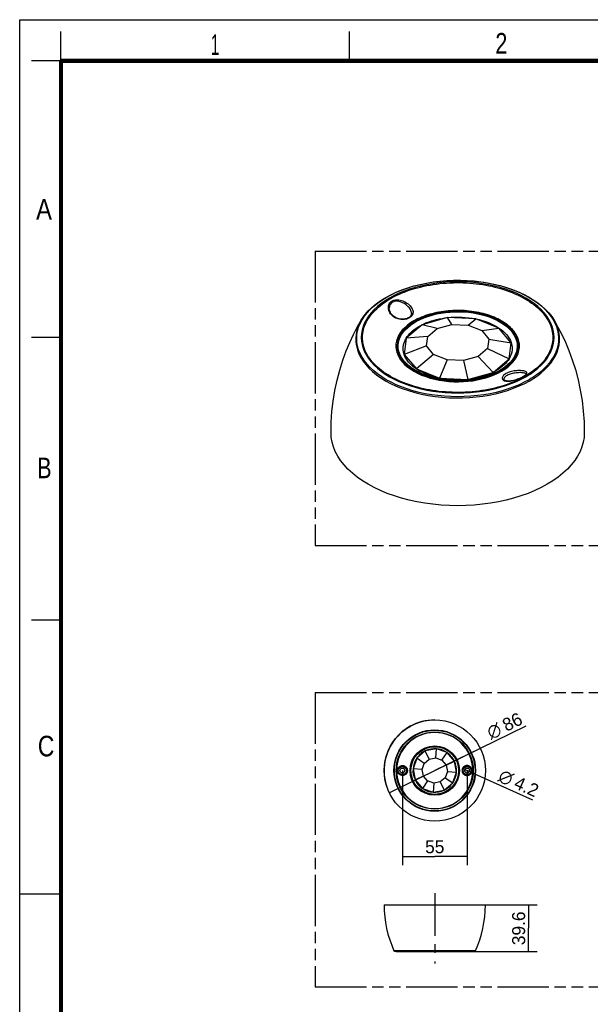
# Model space of a CAD drawing. Header units: millimetres. Extents: x 0 to 210, y 0 to 297.
# Tile 2 of 6: x 0 to 97, y 130 to 297. Entities that reach past the tile are written whole.
import ezdxf
from ezdxf.enums import TextEntityAlignment as Align

# ---------------------------------------------------------------- set-up
doc = ezdxf.new("R2010")
doc.units = ezdxf.units.MM
doc.header["$LTSCALE"] = 19.36
doc.linetypes.add('CENTER', pattern=[0.6, 0.375, -0.075, 0.075, -0.075])
doc.linetypes.add('PHANTOM', pattern=[0.8, 0.45, -0.05, 0.1, -0.05, 0.1, -0.05])
doc.layers.get('0').update_dxf_attribs({"linetype": 'CONTINUOUS'})
for name, color, linetype in [('DEFAULT_3', 7, 'PHANTOM'), ('Z_DIM_2D', 7, 'CONTINUOUS'), ('Z_START_DATUMS', 7, 'CONTINUOUS')]:
    doc.layers.add(name, color=color, linetype=linetype)
doc.styles.add('TEXTSTYLE_2', font='txt', dxfattribs={"width": 0.75})
doc.styles.add('TEXTSTYLE_3', font='tridonic-metric-print-light.otf')
doc.styles.add('TEXTSTYLE_4', font='gdt', dxfattribs={"width": 0.7})
doc.dimstyles.new('DIMSTYLE_1', dxfattribs={"dimtxt": 2.2, "dimasz": 3.5, "dimexe": 1.5, "dimexo": 0, "dimtad": 1, "dimlfac": 5, "dimdsep": 46, "dimtxsty": 'TEXTSTYLE_3', "dimcen": 0.09, "dimclrt": 5, "dimazin": 2, "dimtp": 0.3, "dimtm": 0.3, "dimtfac": 1, "dimtmove": 0, "dimatfit": 2, "dimfxl": 0, "dimtolj": 1, "dimarcsym": 0})
doc.dimstyles.new('DIMSTYLE_2', dxfattribs={"dimtxt": 2.2, "dimasz": 3.5, "dimexe": 1.5, "dimexo": 0, "dimgap": 0.55, "dimtad": 1, "dimlfac": 5, "dimdsep": 46, "dimtxsty": 'TEXTSTYLE_3', "dimcen": 0.09, "dimclrt": 5, "dimazin": 2, "dimtp": 0.3, "dimtm": 0.3, "dimtfac": 1, "dimtofl": 0, "dimtmove": 0, "dimatfit": 3, "dimfxl": 0, "dimtolj": 1, "dimarcsym": 0})
doc.dimstyles.new('DIMSTYLE_3', dxfattribs={"dimtxt": 2.2, "dimasz": 3.5, "dimexe": 1.5, "dimexo": 0, "dimtad": 1, "dimlfac": 5, "dimdsep": 46, "dimtxsty": 'TEXTSTYLE_3', "dimcen": 0.09, "dimclrt": 5, "dimazin": 2, "dimtp": 0.1, "dimtm": 0.1, "dimtfac": 1, "dimtmove": 0, "dimatfit": 2, "dimfxl": 0, "dimtolj": 1, "dimarcsym": 0})
doc.dimstyles.new('DIMSTYLE_4', dxfattribs={"dimtxt": 2.2, "dimasz": 3.5, "dimexe": 1.5, "dimexo": 0, "dimgap": 0.55, "dimtad": 1, "dimdec": 1, "dimlfac": 5, "dimdsep": 46, "dimtxsty": 'TEXTSTYLE_3', "dimcen": 0.09, "dimclrt": 5, "dimadec": 1, "dimazin": 2, "dimtp": 0.3, "dimtm": 0.3, "dimtfac": 1, "dimtdec": 1, "dimtofl": 0, "dimtmove": 0, "dimatfit": 3, "dimfxl": 0, "dimtolj": 1, "dimarcsym": 0})

# ---------------------------------------------------------------- blocks, each defined once
blk = doc.blocks.new('*D1')
at = {"layer": 'Z_DIM_2D', "color": 2, "linetype": 'Continuous', "transparency": 16777216}
for p, q in [((70.45, 169.43), (85.96, 177.01)), ((78.18, 173.2), (70.45, 169.43)), ((62.73, 165.65), (70.45, 169.43))]:
    blk.add_line(p, q, dxfattribs=at)
at = {"layer": 'Z_DIM_2D', "color": 5, "linetype": 'Continuous', "transparency": 16777216}
for s, style, p in [('86', 'TEXTSTYLE_3', (82.63, 175.99)), ('n', 'TEXTSTYLE_4', (79.99, 174.7))]:
    blk.add_text(s, height=2.2, rotation=26.0454, dxfattribs=dict(at, style=style)).set_placement(p)
blk = doc.blocks.new('_NONE')
blk = doc.blocks.new('*D2')
at = {"layer": 'Z_DIM_2D', "color": 2, "linetype": 'Continuous', "transparency": 16777216}
for p, q in [((64.95, 169.43), (64.95, 153.33)), ((75.95, 169.43), (75.95, 153.33)), ((64.95, 154.83), (70.45, 154.83)), ((75.95, 154.83), (70.45, 154.83))]:
    blk.add_line(p, q, dxfattribs=at)
at = {"layer": 'Z_DIM_2D', "color": 5, "linetype": 'Continuous', "transparency": 16777216, "style": 'TEXTSTYLE_3'}
blk.add_text('55', height=2.2, dxfattribs=at).set_placement((70.45, 155.38), align=Align.CENTER)
blk = doc.blocks.new('*D3')
at = {"layer": 'Z_DIM_2D', "color": 2, "linetype": 'Continuous', "transparency": 16777216}
for p, q in [((75.57, 169.6), (75.95, 169.43)), ((76.34, 169.26), (75.95, 169.43)), ((75.95, 169.43), (87.04, 164.44))]:
    blk.add_line(p, q, dxfattribs=at)
at = {"layer": 'Z_DIM_2D', "color": 5, "linetype": 'Continuous', "transparency": 16777216}
for s, style, p in [('n', 'TEXTSTYLE_4', (81.05, 167.74)), ('4.2', 'TEXTSTYLE_3', (83.72, 166.53))]:
    blk.add_text(s, height=2.2, rotation=-24.2424, dxfattribs=dict(at, style=style)).set_placement(p)
blk = doc.blocks.new('*D4')
at = {"layer": 'Z_DIM_2D', "color": 2, "linetype": 'Continuous', "transparency": 16777216}
for p, q in [((79.05, 146.59), (87.84, 146.59)), ((86.34, 146.59), (86.34, 142.62)), ((86.34, 138.66), (86.34, 142.62)), ((76.94, 138.66), (87.84, 138.66))]:
    blk.add_line(p, q, dxfattribs=at)
at = {"layer": 'Z_DIM_2D', "color": 5, "linetype": 'Continuous', "transparency": 16777216, "style": 'TEXTSTYLE_3'}
blk.add_text('39.6', height=2.2, rotation=90, dxfattribs=at).set_placement((85.79, 142.62), align=Align.CENTER)

msp = doc.modelspace()

# ---------------------------------------------------------------- linework, layer by layer
at = {"color": 2, "linetype": 'Continuous'}
for p, q in [((0, 0), (0, 297)), ((0, 297), (210, 297)), ((7, 290), (7, 295)), ((56, 290), (56, 295)), ((7, 290), (2, 290)), ((7, 243), (2, 243)), ((7, 195), (2, 195)), ((0, 148.5), (7, 148.5))]:
    msp.add_line(p, q, dxfattribs=at)
at = {"color": 9, "linetype": 'Continuous'}
for p, q in [((61.4528, 249.3539), (62.2196, 249.8266)), ((66.1416, 246.344), (65.9807, 246.2621)), ((66.3664, 237.6043), (66.9205, 237.2585)), ((81.1627, 236.9387), (81.7616, 237.2586)), ((85.3136, 236.2665), (85.4839, 236.3601)), ((82.8248, 234.0151), (83.835, 234.3701)), ((84.7766, 234.9767), (83.8648, 234.5994)), ((75.4623, 232.9527), (74.3411, 232.9315)), ((77.3709, 138.8114), (63.5334, 138.8114)), ((63.5953, 138.7571), (77.309, 138.7571)), ((76.9978, 138.6619), (63.9065, 138.6619))]:
    msp.add_line(p, q, dxfattribs=at)
at = {"color": 7, "linetype": 'Continuous'}
for p, q in [((62.734, 247.9708), (62.734, 247.968)), ((66.0863, 246.4269), (65.9965, 246.3704)), ((66.4934, 247.1079), (66.4934, 247.1127)), ((72.6248, 246.3809), (68.31, 245.1824)), ((73.3438, 245.2032), (72.6248, 246.3809)), ((77.3994, 246.1733), (72.6248, 246.3809)), ((76.1182, 245.0825), (77.3994, 246.1733)), ((81.3546, 244.6152), (77.3994, 246.1733)), ((68.31, 245.1824), (65.6113, 242.8989)), ((70.8365, 244.5067), (68.31, 245.1824)), ((69.2683, 243.1799), (70.8365, 244.5067)), ((70.8365, 244.5067), (73.3438, 245.2032)), ((73.3438, 245.2032), (76.1182, 245.0825)), ((76.1182, 245.0825), (78.4165, 244.1771)), ((78.4165, 244.1771), (81.3546, 244.6152)), ((83.4304, 242.1241), (81.3546, 244.6152)), ((82.2985, 245.2715), (81.764, 245.6222)), ((82.7836, 244.8971), (82.2985, 245.2715)), ((64.3945, 242.602), (64.5707, 243.0529)), ((65.6113, 242.8989), (65.2517, 240.1423)), ((69.2683, 243.1799), (65.6113, 242.8989)), ((69.0594, 241.5781), (69.2683, 243.1799)), ((78.4165, 244.1771), (79.6227, 242.7296)), ((79.6227, 242.7296), (79.4138, 241.1278)), ((79.6227, 242.7296), (83.4304, 242.1241)), ((64.0912, 241.5412), (64.105, 241.2331)), ((69.0594, 241.5781), (65.2517, 240.1423)), ((70.2656, 240.1305), (69.0594, 241.5781)), ((79.4138, 241.1278), (77.8456, 239.8009)), ((79.4138, 241.1278), (83.0708, 239.3675)), ((83.0708, 239.3675), (83.4304, 242.1241)), ((84.5346, 240.9211), (84.5872, 241.3849)), ((84.6304, 241.0139), (84.5352, 240.5492)), ((84.5872, 241.3849), (84.5909, 241.5417)), ((84.6304, 241.9489), (84.6623, 241.4814)), ((84.6623, 241.4814), (84.6304, 241.0139)), ((65.2517, 240.1423), (67.3275, 237.6513)), ((70.2656, 240.1305), (67.3275, 237.6513)), ((72.5639, 239.2252), (70.2656, 240.1305)), ((72.5639, 239.2252), (71.2827, 236.0931)), ((75.3383, 239.1045), (72.5639, 239.2252)), ((77.8456, 239.8009), (75.3383, 239.1045)), ((77.8456, 239.8009), (80.3721, 237.084)), ((80.3721, 237.084), (83.0708, 239.3675)), ((84.0007, 239.5625), (84.2418, 240.0099)), ((84.2876, 240.4809), (84.1114, 240.03)), ((84.2418, 239.8071), (84.1982, 239.7241)), ((84.4165, 240.2513), (84.2418, 239.8071)), ((84.5352, 240.5492), (84.3771, 240.0903)), ((67.3275, 237.6513), (71.2827, 236.0931)), ((75.3383, 239.1045), (76.0573, 235.8855)), ((67.4121, 237.0651), (66.8809, 237.3634)), ((71.2827, 236.0931), (76.0573, 235.8855)), ((76.0573, 235.8855), (80.3721, 237.084)), ((81.8012, 237.3634), (81.6393, 237.2678)), ((82.1887, 235.8859), (82.1887, 235.8846)), ((85.4503, 236.3493), (85.3738, 236.3062)), ((85.5361, 236.4004), (85.4504, 236.3493)), ((68.848, 172.7624), (67.3959, 171.5136)), ((70.7301, 173.1177), (68.848, 172.7624)), ((69.52, 171.3656), (68.848, 172.7624)), ((70.6136, 171.5721), (70.7301, 173.1177)), ((72.5376, 172.4844), (70.7301, 173.1177)), ((71.664, 171.2041), (72.5376, 172.4844)), ((73.7863, 171.0323), (72.5376, 172.4844)), ((67.3959, 171.5136), (66.7626, 169.7061)), ((68.6762, 170.64), (67.3959, 171.5136)), ((68.3082, 169.5896), (68.6762, 170.64)), ((68.6762, 170.64), (69.52, 171.3656)), ((69.52, 171.3656), (70.6136, 171.5721)), ((70.6136, 171.5721), (71.664, 171.2041)), ((71.664, 171.2041), (72.3896, 170.3603)), ((72.3896, 170.3603), (73.7863, 171.0323)), ((74.1417, 169.1502), (73.7863, 171.0323)), ((66.7626, 169.7061), (67.1179, 167.8241)), ((68.3082, 169.5896), (66.7626, 169.7061)), ((68.5147, 168.4961), (68.3082, 169.5896)), ((72.5961, 169.2667), (72.2281, 168.2163)), ((72.3896, 170.3603), (72.5961, 169.2667)), ((72.5961, 169.2667), (74.1417, 169.1502)), ((73.5084, 167.3427), (74.1417, 169.1502)), ((68.5147, 168.4961), (67.1179, 167.8241)), ((67.1179, 167.8241), (68.3667, 166.3719)), ((69.2403, 167.6522), (68.3667, 166.3719)), ((69.2403, 167.6522), (68.5147, 168.4961)), ((70.2907, 167.2842), (69.2403, 167.6522)), ((71.3843, 167.4907), (70.2907, 167.2842)), ((72.2281, 168.2163), (71.3843, 167.4907)), ((71.3843, 167.4907), (72.0562, 166.094)), ((72.0562, 166.094), (73.5084, 167.3427)), ((72.2281, 168.2163), (73.5084, 167.3427)), ((68.3667, 166.3719), (70.1742, 165.7386)), ((70.2907, 167.2842), (70.1742, 165.7386)), ((70.1742, 165.7386), (72.0562, 166.094)), ((61.8521, 146.5879), (79.0521, 146.5879)), ((63.9065, 138.6619), (63.5953, 138.7571)), ((63.9357, 138.6575), (76.9685, 138.6575)), ((76.9978, 138.6619), (77.309, 138.7571))]:
    msp.add_line(p, q, dxfattribs=at)
at = {"color": 7, "linetype": 'Continuous', "const_width": 0.7}
for points in [[(7, 7), (7, 290)], [(7, 290), (203, 290)]]:
    msp.add_lwpolyline(points, dxfattribs=at)
at = {"color": 7, "linetype": 'Continuous'}
for points in [[(62.1463, 249.818), (63.0036, 250.2805), (63.9121, 250.708), (64.8676, 251.0985), (65.8659, 251.4505), (66.9021, 251.7623), (67.9718, 252.0327), (69.0698, 252.2606), (70.1914, 252.4449), (71.3316, 252.5849), (72.4852, 252.68), (73.6471, 252.7299), (74.812, 252.7342), (75.9747, 252.6931), (77.1301, 252.6066), (78.273, 252.4752), (79.3983, 252.2994), (80.5009, 252.08), (81.5758, 251.8178), (82.6183, 251.5141), (83.6237, 251.17), (84.5875, 250.787), (85.5051, 250.3668), (86.3724, 249.9111)], [(57.9581, 245.9204), (58.3068, 246.4637), (58.7086, 246.9944), (59.1623, 247.511), (59.6663, 248.0115), (60.2187, 248.4941), (60.8176, 248.957), (61.4608, 249.3988), (62.1463, 249.818)], [(62.6814, 249.4512), (62.716, 249.4804), (62.7517, 249.5086), (62.7884, 249.5358), (62.8263, 249.5619), (62.8652, 249.5869), (62.9051, 249.6108)], [(62.9051, 249.6108), (62.946, 249.6336), (62.9877, 249.6551), (63.0303, 249.6754), (63.0736, 249.6945), (63.1177, 249.7123), (63.1625, 249.729)], [(86.3724, 249.9111), (87.1852, 249.4221), (87.9399, 248.9017), (88.6327, 248.3525), (89.2604, 247.7769), (89.8199, 247.1777), (90.3084, 246.558), (90.724, 245.9204)], [(65.9963, 246.3703), (65.9107, 246.3244), (65.7548, 246.2563), (65.5857, 246.2004), (65.4052, 246.1578), (65.2151, 246.1296), (65.0175, 246.1171), (64.8146, 246.1207), (64.6087, 246.1411), (64.4021, 246.1791), (64.1972, 246.2352), (63.9964, 246.3094), (63.8022, 246.4014), (63.6173, 246.5109), (63.4443, 246.6375), (63.2854, 246.7801), (63.1426, 246.9366), (63.018, 247.1048), (62.9138, 247.2818), (62.832, 247.4647), (62.7742, 247.6497), (62.7412, 247.8332), (62.7329, 247.9709)], [(52.8411, 226.8436), (52.8827, 228.6341), (53.0077, 230.4238), (53.2163, 232.2069), (53.508, 233.9783), (53.8842, 235.7408), (54.338, 237.465), (54.8629, 239.1372), (55.4403, 240.7199), (56.0411, 242.1674), (56.6643, 243.5095), (57.3067, 244.7613), (57.9581, 245.9204)], [(66.4937, 247.1127), (66.4862, 247.0089), (66.4554, 246.8784), (66.4007, 246.7556), (66.3208, 246.6386), (66.2159, 246.5286), (66.0863, 246.4269)], [(66.8224, 245.4479), (67.3733, 245.7749), (67.9681, 246.0764), (68.6081, 246.3524), (69.2852, 246.5994), (69.9932, 246.8141), (70.7279, 246.996), (71.4843, 247.1434), (72.2578, 247.2561), (73.0434, 247.3329), (73.8363, 247.374), (74.6314, 247.3788), (75.4241, 247.3477), (76.2094, 247.2807), (76.9826, 247.1786), (77.739, 247.0418), (78.4743, 246.8715), (79.1838, 246.6684), (79.8636, 246.4341)], [(80.5621, 246.2445), (79.9023, 246.5125), (79.2087, 246.7493), (78.4858, 246.9538), (77.7378, 247.1247), (76.9696, 247.2613), (76.1857, 247.3625), (75.3909, 247.4281), (74.5901, 247.4574), (73.7879, 247.4506), (72.9893, 247.4075), (72.199, 247.3285), (71.4215, 247.214), (70.6615, 247.0648), (69.9234, 246.8813), (69.2117, 246.6649), (68.5304, 246.4162), (67.8858, 246.1382), (67.2859, 245.8345)], [(68.3145, 245.1836), (68.688, 245.3595), (69.0768, 245.5237), (69.4818, 245.6766), (69.9005, 245.8173), (70.3312, 245.9451), (70.7729, 246.0597), (71.2247, 246.1608), (71.6844, 246.248), (72.1493, 246.3209), (72.6204, 246.3797)], [(72.63, 246.3807), (73.2263, 246.4341), (73.8259, 246.4647), (74.4307, 246.4727), (75.0357, 246.4579), (75.6377, 246.4202), (76.2336, 246.36), (76.8186, 246.2778), (77.3942, 246.1735)], [(77.4038, 246.1716), (77.9664, 246.0457), (78.5123, 245.8991), (79.0429, 245.7315), (79.5541, 245.544), (80.0428, 245.3376), (80.5067, 245.1135), (80.9421, 244.8734), (81.3502, 244.6169)], [(79.8636, 246.4341), (80.5092, 246.1697), (81.1173, 245.8771), (81.6839, 245.5578), (82.2059, 245.2137), (82.68, 244.8466), (83.1033, 244.459), (83.4729, 244.0523), (83.7863, 243.6312), (84.0394, 243.2007), (84.2333, 242.7604), (84.3679, 242.3099), (84.4416, 241.8535), (84.4526, 241.3942), (84.4014, 240.9352), (84.2876, 240.4809)], [(81.764, 245.6222), (81.1841, 245.9473), (80.5621, 246.2445)], [(90.724, 245.9204), (91.3733, 244.7652), (92.011, 243.5233), (92.6266, 242.2), (93.2206, 240.774), (93.7945, 239.21), (94.319, 237.5514), (94.7763, 235.8311), (95.1576, 234.0646), (95.455, 232.2827), (95.6689, 230.4818), (95.7979, 228.6668), (95.8411, 226.8436)], [(67.2859, 245.8345), (66.7294, 245.5048), (66.216, 245.1489), (65.7508, 244.77), (65.3381, 244.3702), (64.9802, 243.9523), (64.6814, 243.5204), (64.4403, 243.0731)], [(64.5707, 243.0529), (64.8064, 243.491), (65.0992, 243.915), (65.4505, 244.3264)], [(65.4505, 244.3264), (65.8565, 244.7208), (66.3152, 245.0955), (66.8224, 245.4479)], [(65.6141, 242.9013), (65.7852, 243.1614), (65.9797, 243.4158), (66.198, 243.6652), (66.4388, 243.9079), (66.7012, 244.1429), (66.9845, 244.3696), (67.2882, 244.5876), (67.6107, 244.7959), (67.9502, 244.9932), (68.3073, 245.1801)], [(81.3568, 244.6124), (81.7351, 244.341), (82.0809, 244.0565), (82.3953, 243.7581), (82.6756, 243.4482), (82.92, 243.1284), (83.1277, 242.8004), (83.2969, 242.4668), (83.4282, 242.1268)], [(82.3017, 245.2691), (82.6911, 244.9839), (83.1413, 244.5949), (83.5373, 244.1866), (83.8766, 243.7617), (84.1571, 243.3228), (84.3771, 242.8724), (84.5352, 242.4136), (84.6304, 241.9489)], [(84.5909, 241.5417), (84.5771, 241.8498), (84.5034, 242.3128), (84.3676, 242.7704), (84.1711, 243.2185), (83.9136, 243.6571), (83.5941, 244.0866), (83.2166, 244.5016), (82.7836, 244.8971)], [(64.4403, 243.0731), (64.2626, 242.6196), (64.1475, 242.1618), (64.0949, 241.698), (64.0912, 241.5412)], [(84.1114, 240.03), (83.8757, 239.5919), (83.5829, 239.1679), (83.2316, 238.7565), (82.8256, 238.3621), (82.3669, 237.9875), (81.8597, 237.635), (81.3088, 237.308), (80.714, 237.0065), (80.074, 236.7305), (79.3969, 236.4835), (78.6889, 236.2688), (77.9542, 236.0869), (77.1978, 235.9395), (76.4243, 235.8269), (75.6387, 235.75), (74.8458, 235.7089), (74.0507, 235.7041), (73.258, 235.7352), (72.4727, 235.8022), (71.6995, 235.9043), (70.9431, 236.0411), (70.2078, 236.2115), (69.4983, 236.4145), (68.8185, 236.6488), (68.1729, 236.9132), (67.5648, 237.2058), (66.9982, 237.5251), (66.4762, 237.8692), (66.0021, 238.2363), (65.5788, 238.624), (65.2092, 239.0306), (64.8958, 239.4517), (64.6427, 239.8822), (64.4488, 240.3226), (64.3142, 240.773), (64.2405, 241.2294), (64.2295, 241.6887), (64.2807, 242.1478), (64.3945, 242.602)], [(65.4072, 242.5152), (65.454, 242.6122), (65.5035, 242.7081), (65.5558, 242.8029), (65.611, 242.8965)], [(66.8809, 237.3634), (66.3741, 237.6933), (65.9124, 238.0435), (65.4986, 238.4116), (65.1346, 238.7959), (64.8222, 239.1944), (64.563, 239.6056), (64.3585, 240.0279), (64.2107, 240.4589), (64.1212, 240.8966), (64.0911, 241.3387)], [(64.105, 241.2331), (64.1787, 240.7701), (64.3145, 240.3125), (64.511, 239.8644), (64.7685, 239.4258), (65.088, 238.9963), (65.4655, 238.5814), (65.8985, 238.1858), (66.3836, 237.8114), (66.9181, 237.4607)], [(65.2521, 240.1455), (65.1496, 240.5393), (65.0985, 240.9349), (65.0988, 241.3337), (65.1504, 241.7317), (65.2532, 242.1252), (65.4072, 242.5152)], [(83.43, 242.1209), (83.5325, 241.7272), (83.5836, 241.3315), (83.5833, 240.9327), (83.5317, 240.5347), (83.4289, 240.1413), (83.2749, 239.7512)], [(84.2418, 240.0099), (84.4195, 240.4633), (84.5346, 240.9211)], [(84.5911, 241.3387), (84.5609, 240.8964), (84.4713, 240.4586), (84.3235, 240.0276)], [(84.5911, 241.3387), (84.5862, 241.1565), (84.5316, 240.702), (84.4165, 240.2513)], [(67.3253, 237.654), (66.947, 237.9254), (66.6012, 238.2099), (66.2868, 238.5083), (66.0065, 238.8182), (65.7621, 239.138), (65.5544, 239.466), (65.3852, 239.7996), (65.2539, 240.1396)], [(83.068, 239.3651), (82.8969, 239.105), (82.7024, 238.8506), (82.4841, 238.6012), (82.2433, 238.3585), (81.9809, 238.1235), (81.6976, 237.8968), (81.3939, 237.6788), (81.0714, 237.4706), (80.7319, 237.2732), (80.3748, 237.0864)], [(81.3962, 237.2484), (81.9527, 237.5781), (82.4661, 237.934), (82.9313, 238.3129), (83.344, 238.7128), (83.7019, 239.1306), (84.0007, 239.5625)], [(84.3771, 240.0903), (84.1571, 239.64), (83.8766, 239.201), (83.5373, 238.7761), (83.1413, 238.3679), (82.6911, 237.9788), (82.1894, 237.6114), (81.8012, 237.3634)], [(84.3235, 240.0276), (84.119, 239.6053), (83.8598, 239.1942), (83.5474, 238.7958), (83.1834, 238.4115), (82.7697, 238.0435), (82.308, 237.6933), (81.8012, 237.3634)], [(83.2749, 239.7512), (83.2281, 239.6542), (83.1786, 239.5583), (83.1263, 239.4636), (83.0711, 239.3699)], [(71.2783, 236.0949), (70.7157, 236.2207), (70.1698, 236.3673), (69.6392, 236.5349), (69.128, 236.7224), (68.6393, 236.9288), (68.1754, 237.153), (67.74, 237.393), (67.3319, 237.6495)], [(66.9181, 237.4607), (67.498, 237.1357), (68.12, 236.8384), (68.7798, 236.5705), (69.4734, 236.3337), (70.1963, 236.1291), (70.9443, 235.9582), (71.7125, 235.8216), (72.4964, 235.7204), (73.2912, 235.6548), (74.092, 235.6255), (74.8942, 235.6323), (75.6928, 235.6755), (76.4831, 235.7544), (77.2606, 235.8689), (78.0206, 236.0182), (78.7587, 236.2016), (79.4704, 236.418), (80.1517, 236.6667), (80.7963, 236.9447), (81.3962, 237.2484)], [(81.6407, 237.2687), (81.0979, 236.9772), (80.5187, 236.7085), (79.9063, 236.4643), (79.2639, 236.2458), (78.5945, 236.0545), (77.9021, 235.8913), (77.1901, 235.7574), (76.4626, 235.6534), (75.7235, 235.5801), (74.9768, 235.5379), (74.2266, 235.527), (73.477, 235.5474), (72.732, 235.5992), (71.9959, 235.6819), (71.2724, 235.7952), (70.5657, 235.9382), (69.8795, 236.1102), (69.2176, 236.3102), (68.5835, 236.5369), (67.9806, 236.789), (67.4121, 237.0651)], [(76.0521, 235.8857), (75.4558, 235.8324), (74.8562, 235.8017), (74.2514, 235.7937), (73.6464, 235.8085), (73.0444, 235.8462), (72.4485, 235.9064), (71.8635, 235.9886), (71.2879, 236.0929)], [(80.3676, 237.0828), (79.9942, 236.9069), (79.6053, 236.7427), (79.2003, 236.5898), (78.7816, 236.4491), (78.3509, 236.3213), (77.9092, 236.2068), (77.4574, 236.1057), (76.9977, 236.0184), (76.5328, 235.9455), (76.0617, 235.8868)], [(85.3738, 236.3062), (85.2199, 236.2255), (85.0499, 236.1435), (84.8651, 236.0615), (84.6674, 235.9808), (84.4596, 235.9035), (84.2435, 235.8309), (84.0224, 235.7652), (83.7994, 235.7082), (83.5781, 235.6617), (83.3614, 235.6268), (83.1546, 235.6045), (82.9618, 235.5952), (82.7877, 235.5983), (82.6383, 235.6126), (82.5095, 235.6368), (82.4014, 235.67), (82.3149, 235.711), (82.2515, 235.7569), (82.2111, 235.8045), (82.1918, 235.8529), (82.1888, 235.8859)], [(85.5214, 236.2669), (85.5644, 236.2893), (85.6073, 236.312), (85.6501, 236.3351), (85.6926, 236.3585), (85.7347, 236.3821), (85.7765, 236.406)], [(85.9267, 236.7163), (85.8913, 236.6733), (85.8361, 236.6187), (85.7604, 236.5549), (85.6617, 236.4823), (85.5361, 236.4004)], [(85.7765, 236.406), (85.8174, 236.4298), (85.8568, 236.4532), (85.8946, 236.4763), (85.931, 236.4989), (85.9657, 236.521), (85.9989, 236.5426)], [(85.9492, 236.756), (85.9491, 236.7557), (85.9442, 236.7441), (85.9267, 236.7163)], [(59.1383, 218.0663), (58.1736, 218.6613), (57.2822, 219.2884), (56.4625, 219.9492), (55.7194, 220.6393), (55.0565, 221.3558), (54.476, 222.0957), (53.9809, 222.8558), (53.5728, 223.6328), (53.2538, 224.4235), (53.0248, 225.2244), (52.8872, 226.0322), (52.8411, 226.8436)], [(95.841, 226.8436), (95.7949, 226.0324), (95.6574, 225.2246), (95.4283, 224.4236), (95.1094, 223.6329), (94.7012, 222.8559), (94.2062, 222.0958), (93.6257, 221.3559), (92.9628, 220.6394), (92.2197, 219.9493), (91.4, 219.2885), (90.5086, 218.6614), (89.5439, 218.0664)], [(89.5439, 218.0664), (88.5134, 217.5095), (87.4272, 216.9948), (86.2827, 216.5216), (85.0874, 216.0925), (83.8463, 215.7098), (82.5648, 215.3747), (81.2483, 215.0889), (79.9024, 214.8532), (78.5329, 214.669), (77.1456, 214.5368), (75.7464, 214.4574), (74.3412, 214.4307), (72.936, 214.4574), (71.5368, 214.5368), (70.1495, 214.669), (68.7799, 214.8532), (67.4341, 215.0888), (66.1175, 215.3746), (64.836, 215.7098), (63.5949, 216.0925), (62.3996, 216.5215), (61.2551, 216.9947), (60.1688, 217.5094), (59.1383, 218.0663)], [(63.983, 169.4282), (63.9833, 169.451), (63.9841, 169.4738), (63.9854, 169.4966), (63.9873, 169.5192), (63.9897, 169.5418), (63.9926, 169.5642)], [(63.9926, 169.2921), (63.9897, 169.3145), (63.9873, 169.3371), (63.9854, 169.3598), (63.9841, 169.3825), (63.9833, 169.4053), (63.983, 169.4282)], [(76.921, 169.4282), (76.9207, 169.4516), (76.9199, 169.4746), (76.9186, 169.4974), (76.9168, 169.5197), (76.9145, 169.5417), (76.9117, 169.5632)], [(76.9117, 169.2931), (76.9145, 169.3147), (76.9168, 169.3366), (76.9186, 169.359), (76.9199, 169.3818), (76.9207, 169.4048), (76.921, 169.4282)]]:
    msp.add_lwpolyline(points, dxfattribs=at)
at = {"color": 9, "linetype": 'Continuous'}
for points in [[(62.2196, 249.8266), (63.0383, 250.2693), (63.9055, 250.6801), (64.8173, 251.0574), (65.7699, 251.3994), (66.7592, 251.7047), (67.7809, 251.972), (68.8308, 252.2001), (69.9042, 252.3881), (70.9967, 252.5352), (72.1035, 252.6407), (73.2198, 252.7041), (74.341, 252.7253), (75.4621, 252.7042), (76.5785, 252.6407), (77.6853, 252.5352), (78.7777, 252.3881), (79.8512, 252.2001), (80.901, 251.972), (81.9228, 251.7047), (82.9121, 251.3994), (83.8647, 251.0574), (84.7765, 250.6802), (85.6437, 250.2693), (86.4624, 249.8266)], [(85.9122, 249.7032), (85.1306, 250.1258), (84.3028, 250.518), (83.4324, 250.8781), (82.523, 251.2046), (81.5786, 251.496), (80.6033, 251.7512), (79.6011, 251.969), (78.5763, 252.1484), (77.5335, 252.2888), (76.4769, 252.3895), (75.4112, 252.4501), (74.341, 252.4703), (73.2707, 252.4501), (72.205, 252.3895), (71.1485, 252.2888), (70.1056, 252.1484), (69.0809, 251.9689), (68.0787, 251.7512), (67.1033, 251.496), (66.1589, 251.2046), (65.2496, 250.8781), (64.3792, 250.518), (63.5514, 250.1258), (62.7698, 249.7031)], [(63.1625, 249.729), (63.5871, 249.9557), (64.0259, 250.1737), (64.4764, 250.3818), (64.944, 250.5823), (65.4369, 250.778), (65.9463, 250.9645), (66.4678, 251.1401), (66.994, 251.3024), (67.5117, 251.4484), (68.0317, 251.582), (68.5622, 251.7055), (69.1016, 251.8185), (69.6523, 251.9212), (70.2106, 252.0127), (70.7744, 252.0927), (71.3408, 252.1606), (71.905, 252.2161), (72.4702, 252.26), (73.0397, 252.2925), (73.6088, 252.3132), (74.1722, 252.3224), (74.7338, 252.3201), (75.2967, 252.3065), (75.8569, 252.2816), (76.4107, 252.2459), (76.9605, 252.1994), (77.5086, 252.1418), (78.0516, 252.0735), (78.5861, 251.995), (79.1142, 251.9062), (79.6384, 251.807), (80.1547, 251.6978), (80.6595, 251.5798), (81.1554, 251.4524), (81.6409, 251.3162), (82.1251, 251.1686), (82.6201, 251.0048), (83.1114, 250.8285), (83.5899, 250.6428), (84.054, 250.4484), (84.4978, 250.2486), (84.927, 250.0411), (85.3442, 249.8246), (85.7507, 249.5984), (86.1502, 249.3599), (86.5367, 249.1121), (86.9033, 248.8594), (87.2587, 248.5959), (87.6116, 248.3138), (87.9503, 248.0203), (88.2693, 247.7199), (88.5645, 247.4168), (88.8295, 247.12), (89.0726, 246.8221), (89.2986, 246.5175), (89.5061, 246.2077), (89.6957, 245.8916), (89.866, 245.5712), (90.0164, 245.2472), (90.146, 244.9216), (90.254, 244.5973), (90.3417, 244.2723), (90.4099, 243.9446), (90.4578, 243.6168), (90.4855, 243.2912), (90.4935, 242.9663), (90.4817, 242.6405), (90.4502, 242.3159), (90.3997, 241.9944), (90.3302, 241.675), (90.2414, 241.3562), (90.1339, 241.0404), (90.0086, 240.7296), (89.8655, 240.4225), (89.7038, 240.1173), (89.5248, 239.8166), (89.3302, 239.5224), (89.1192, 239.2331), (88.8925, 238.9494), (88.6463, 238.6669), (88.3735, 238.3789), (88.0797, 238.0932), (87.7695, 237.8148), (87.4435, 237.5438), (87.1048, 237.2823), (86.7517, 237.0287), (86.3827, 236.7819), (85.9989, 236.5426)], [(57.7829, 245.3899), (58.1085, 246.0096), (58.5037, 246.6158), (58.9666, 247.2057), (59.4954, 247.7768), (60.0878, 248.3268), (60.7412, 248.8532), (61.4528, 249.3539)], [(62.7698, 249.7031), (62.0378, 249.2519), (61.3585, 248.774), (60.7348, 248.2715), (60.1693, 247.7465), (59.6645, 247.2012), (59.2226, 246.6381), (58.8454, 246.0595), (58.5345, 245.4679), (58.2914, 244.8658), (58.1169, 244.2558), (58.012, 243.6405), (57.977, 243.0226), (58.012, 242.4047)], [(64.6281, 235.5463), (64.1843, 235.7462), (63.7551, 235.9538), (63.3379, 236.1702), (62.9314, 236.3964), (62.5319, 236.6349), (62.1454, 236.8827), (61.7788, 237.1353), (61.4234, 237.3988), (61.0705, 237.681), (60.7318, 237.9744), (60.4128, 238.2749), (60.1176, 238.578), (59.8526, 238.8748), (59.6095, 239.1727), (59.3835, 239.4773), (59.176, 239.787), (58.9864, 240.103), (58.8161, 240.4234), (58.6657, 240.7475), (58.5361, 241.0732), (58.4281, 241.3974), (58.3404, 241.7223), (58.2722, 242.05), (58.2243, 242.3779), (58.1966, 242.7035), (58.1886, 243.0284), (58.2004, 243.3542), (58.2319, 243.6787), (58.2824, 244.0002), (58.3519, 244.3197), (58.4407, 244.6385), (58.5482, 244.9544), (58.6735, 245.2651), (58.8166, 245.5722), (58.9783, 245.8773), (59.1573, 246.1781), (59.3519, 246.4723), (59.5629, 246.7617), (59.7896, 247.0453), (60.0358, 247.3279), (60.3086, 247.6159), (60.6024, 247.9015), (60.9126, 248.18), (61.2386, 248.451), (61.5774, 248.7125), (61.9304, 248.9661), (62.2987, 249.2125), (62.6814, 249.4512)], [(63.1986, 249.226), (63.3565, 249.304), (63.5312, 249.3636), (63.7233, 249.4051), (63.9287, 249.4265), (64.1445, 249.4259), (64.368, 249.4039), (64.5966, 249.3603), (64.8276, 249.2962), (65.0587, 249.2121), (65.2862, 249.11), (65.5073, 248.9911), (65.7185, 248.8579), (65.9171, 248.7121), (66.0995, 248.557), (66.2625, 248.395), (66.4044, 248.2294), (66.5224, 248.0627), (66.6175, 247.8972), (66.689, 247.7351), (66.7381, 247.5775), (66.7648, 247.4255), (66.7708, 247.2797), (66.7573, 247.141), (66.7248, 247.0087), (66.6742, 246.8821), (66.6053, 246.7616), (66.518, 246.6472), (66.412, 246.5392), (66.2866, 246.4386), (66.1416, 246.344)], [(90.564, 241.7845), (90.6696, 242.4001), (90.7051, 243.0184), (90.6705, 243.6366), (90.566, 244.2523), (90.3918, 244.8627), (90.1488, 245.4651), (89.8381, 246.0572), (89.4609, 246.6362), (89.0189, 247.1997), (88.514, 247.7453), (87.9483, 248.2706), (87.3243, 248.7735), (86.6446, 249.2517), (85.9122, 249.7032)], [(86.4624, 249.8266), (87.2119, 249.3653), (87.9089, 248.8773), (88.5505, 248.3645), (89.134, 247.8292), (89.6571, 247.2734), (90.1176, 246.6995), (90.5137, 246.1097)], [(65.9807, 246.2621), (65.8133, 246.1937), (65.6377, 246.1389), (65.4553, 246.0974), (65.2671, 246.0695), (65.0735, 246.0554), (64.8756, 246.0552), (64.6735, 246.0702), (64.4668, 246.1017), (64.2581, 246.1504), (64.0493, 246.2177), (63.8433, 246.304), (63.6429, 246.41), (63.4513, 246.5351), (63.272, 246.6791), (63.1078, 246.8396), (62.9625, 247.0146), (62.8379, 247.2009), (62.7364, 247.395), (62.6588, 247.5944), (62.6061, 247.7955), (62.5787, 247.9958), (62.5769, 248.1917), (62.6002, 248.3808), (62.6481, 248.5601), (62.7195, 248.7272), (62.8135, 248.8794), (62.9266, 249.0145), (63.0549, 249.1299), (63.1986, 249.226)], [(63.2838, 249.004), (63.1562, 248.9177), (63.0406, 248.8116), (62.9391, 248.6856), (62.8556, 248.5421), (62.7929, 248.3829), (62.7522, 248.2109), (62.7346, 248.0285), (62.734, 247.9708)], [(65.9469, 248.2362), (65.7799, 248.3987), (65.5979, 248.5494), (65.4038, 248.6881), (65.2003, 248.8123), (64.9901, 248.9206), (64.7765, 249.0112), (64.563, 249.0826), (64.3519, 249.1338), (64.1451, 249.1637), (63.946, 249.1721), (63.757, 249.1584), (63.5819, 249.1246), (63.4243, 249.0726), (63.2838, 249.004)], [(66.4934, 247.1127), (66.4826, 247.2664), (66.4484, 247.4243), (66.3914, 247.5855), (66.312, 247.7484), (66.211, 247.9119), (66.0889, 248.0751), (65.9469, 248.2362)], [(84.2462, 239.5415), (84.3829, 239.7833), (84.5013, 240.0264), (84.6018, 240.2716), (84.685, 240.5213), (84.7492, 240.7688), (84.7939, 241.0056), (84.8221, 241.2393), (84.8346, 241.476), (84.8312, 241.7117), (84.8122, 241.944), (84.7779, 242.1748), (84.7283, 242.4053), (84.6636, 242.6342), (84.5841, 242.8604), (84.4899, 243.0843), (84.3804, 243.307), (84.2572, 243.5256), (84.1231, 243.7366), (83.9766, 243.9431), (83.8177, 244.1455), (83.6434, 244.3472), (83.4483, 244.5531), (83.2366, 244.7572), (83.0115, 244.9561), (82.7752, 245.148), (82.5333, 245.3294), (82.2819, 245.5039), (82.0181, 245.6736), (81.7422, 245.8381), (81.4521, 245.9985), (81.1505, 246.1529), (80.842, 246.299), (80.5193, 246.4403), (80.1719, 246.5802), (79.8099, 246.7138), (79.4405, 246.8381), (79.0651, 246.9529), (78.6893, 247.057), (78.3091, 247.1517), (77.9217, 247.2379), (77.5279, 247.3153), (77.1267, 247.3841), (76.7203, 247.4437), (76.3082, 247.4941), (75.8976, 247.5345), (75.4984, 247.5645), (75.1023, 247.5855), (74.7017, 247.5979), (74.3027, 247.6015), (73.91, 247.5964), (73.52, 247.5829), (73.1329, 247.5612), (72.7418, 247.5307), (72.3363, 247.4899), (71.9282, 247.4392), (71.5268, 247.3795), (71.1297, 247.3108), (70.7376, 247.2331), (70.3512, 247.1465), (69.9711, 247.0512), (69.5979, 246.9474), (69.2321, 246.8351), (68.8742, 246.7145), (68.5246, 246.5858), (68.1839, 246.4491), (67.8526, 246.3047), (67.5312, 246.1527), (67.2203, 245.9934), (66.9205, 245.8269)], [(57.9581, 245.9205), (57.7868, 245.6121), (57.4783, 244.9405), (57.2524, 244.2623), (57.1091, 243.5811), (57.0472, 242.9024), (57.065, 242.2282), (57.1605, 241.5619), (57.332, 240.9037), (57.5796, 240.2523), (57.9, 239.6156), (58.2842, 239.0047), (58.7387, 238.4069), (59.2773, 237.8096), (59.8914, 237.2286), (60.573, 236.6727), (61.3179, 236.1455), (62.1112, 235.6557), (62.969, 235.1931), (63.9163, 234.7488), (64.93, 234.3389), (65.9944, 233.971), (67.0942, 233.6501), (68.201, 233.3818), (69.3294, 233.1598), (70.4949, 232.9814), (71.6743, 232.8508), (72.8471, 232.7687), (74.0172, 232.7331)], [(90.5137, 246.1097), (90.8437, 245.5066), (91.1063, 244.8925), (91.3005, 244.27), (91.4253, 243.6416), (91.4804, 243.0098), (91.4655, 242.3774), (91.3806, 241.7467), (91.2261, 241.1205), (91.0027, 240.5013), (90.7112, 239.8916), (90.3528, 239.2938), (89.929, 238.7106), (89.4416, 238.1441), (88.8924, 237.5967), (88.2839, 237.0708)], [(88.4733, 236.9598), (89.086, 237.4969), (89.6432, 238.062), (90.1433, 238.6569), (90.5734, 239.2686), (90.925, 239.8803), (91.2058, 240.4995), (91.4181, 241.1309), (91.5594, 241.7681), (91.6295, 242.4069), (91.6286, 243.0438), (91.5583, 243.6741), (91.4202, 244.2967), (91.216, 244.9094), (90.9472, 245.5113), (90.724, 245.9205)], [(62.2197, 235.8302), (61.4529, 236.3029), (60.7412, 236.8035), (60.0878, 237.3299), (59.4955, 237.8799), (58.9667, 238.4511), (58.5037, 239.041), (58.1086, 239.6471), (57.7829, 240.2669), (57.5282, 240.8976), (57.3455, 241.5366), (57.2355, 242.1811), (57.1988, 242.8284), (57.2355, 243.4757), (57.3455, 244.1202), (57.5282, 244.7592), (57.7829, 245.3899)], [(66.9205, 245.8269), (66.3531, 245.4721), (65.8297, 245.087), (65.3524, 244.6697), (64.9374, 244.2323), (64.5966, 243.7917), (64.3194, 243.3403), (64.1022, 242.871), (63.9512, 242.395), (63.8674, 241.9215), (63.848, 241.4504), (63.8915, 240.9839), (63.9966, 240.5229), (64.1632, 240.0665), (64.3883, 239.6219), (64.6638, 239.1991), (64.9954, 238.7867), (65.3971, 238.3734), (65.8584, 237.9757), (66.3664, 237.6043)], [(58.012, 242.4047), (58.117, 241.7894), (58.2914, 241.1795), (58.5346, 240.5774), (58.8454, 239.9858), (59.2226, 239.4071), (59.6646, 238.844), (60.1694, 238.2988), (60.7348, 237.7738), (61.3586, 237.2712), (62.0379, 236.7933), (62.7699, 236.3421)], [(87.3152, 237.265), (87.94, 237.7675), (88.5066, 238.2926), (89.0123, 238.838), (89.4552, 239.4012), (89.8333, 239.98), (90.145, 240.5719), (90.3889, 241.1742), (90.564, 241.7845)], [(81.7616, 237.2586), (82.0498, 237.4316), (82.3256, 237.611), (82.5874, 237.7955), (82.8388, 237.9877), (83.0836, 238.1913), (83.3158, 238.4025), (83.5309, 238.6173), (83.7317, 238.8382), (83.9197, 239.0676), (84.0917, 239.3027), (84.2462, 239.5415)], [(62.7699, 236.3421), (63.5515, 235.9195), (64.3793, 235.5273), (65.2497, 235.1672), (66.1591, 234.8407), (67.1035, 234.5493), (68.0788, 234.2941), (69.081, 234.0764), (70.1058, 233.8969), (71.1486, 233.7565), (72.2052, 233.6558), (73.2709, 233.5952), (74.3411, 233.575), (75.4114, 233.5952), (76.4771, 233.6558), (77.5336, 233.7565), (78.5765, 233.8969), (79.6012, 234.0764), (80.6034, 234.2942), (81.5788, 234.5493), (82.5232, 234.8407), (83.4325, 235.1672), (84.3029, 235.5273), (85.1307, 235.9195), (85.9123, 236.3422)], [(66.9205, 237.2585), (67.5351, 236.9309), (68.2022, 236.6288), (68.925, 236.3532), (69.6826, 236.1136), (70.4457, 235.9169), (71.2276, 235.7569), (72.0404, 235.6315), (72.8649, 235.5443), (73.685, 235.4959), (74.501, 235.4847), (75.309, 235.5098), (76.1076, 235.5705), (76.8981, 235.6666), (77.6682, 235.7966), (78.4005, 235.9557), (79.1147, 236.1471), (79.8306, 236.379), (80.5195, 236.6454), (81.1627, 236.9387)], [(82.5396, 236.8767), (82.385, 236.7781), (82.2529, 236.6781), (82.1429, 236.5759), (82.0544, 236.4725), (81.9868, 236.3689), (81.9402, 236.2661), (81.9145, 236.165), (81.911, 236.0664), (81.9311, 235.9711), (81.9755, 235.8815), (82.0461, 235.7997)], [(82.0461, 235.7997), (82.1429, 235.7278), (82.2674, 235.6677), (82.4177, 235.6216), (82.5939, 235.5913), (82.7914, 235.5774), (83.0067, 235.5804), (83.2361, 235.5997), (83.4757, 235.6345), (83.7216, 235.6834), (83.9694, 235.7446), (84.2162, 235.8165), (84.4582, 235.8972), (84.6925, 235.9847), (84.9158, 236.0773), (85.1246, 236.1723), (85.3136, 236.2665)], [(82.738, 236.5606), (82.5973, 236.471), (82.4756, 236.3768), (82.3743, 236.2795), (82.2943, 236.1806), (82.2364, 236.0818), (82.2011, 235.9849), (82.1887, 235.8859)], [(85.8896, 236.6399), (85.9848, 236.7314), (86.0534, 236.819), (86.0946, 236.902), (86.1072, 236.9796), (86.0908, 237.0516), (86.045, 237.1175), (85.9705, 237.1769), (85.868, 237.2297), (85.7392, 237.2754), (85.5851, 237.3135), (85.4098, 237.3438), (85.2165, 237.3651), (85.0096, 237.3781), (84.7935, 237.382), (84.5716, 237.3776), (84.3474, 237.3645), (84.1241, 237.3435), (83.9057, 237.3145), (83.6918, 237.2776), (83.4825, 237.2329), (83.2792, 237.1798), (83.0822, 237.1181), (82.8929, 237.0473), (82.713, 236.9669), (82.5403, 236.8764)], [(85.3924, 237.0096), (85.2315, 237.023), (85.0565, 237.031), (84.8702, 237.0327), (84.6746, 237.028), (84.4714, 237.0163), (84.2637, 236.9973), (84.0543, 236.971), (83.8455, 236.9367), (83.6401, 236.8944), (83.4401, 236.8438), (83.2476, 236.7849), (83.0649, 236.7178), (82.8943, 236.6427), (82.738, 236.5606)], [(85.5214, 236.2669), (85.0957, 236.0395), (84.6562, 235.8211), (84.2055, 235.6129)], [(85.9482, 236.7514), (85.9412, 236.7916), (85.9105, 236.8422), (85.855, 236.8877), (85.7749, 236.9274), (85.6707, 236.9612), (85.5428, 236.9894), (85.3924, 237.0096)], [(85.4835, 236.36), (85.6368, 236.4532), (85.772, 236.5463), (85.8896, 236.6399)], [(85.9123, 236.3422), (86.1603, 236.4885), (86.4029, 236.638), (86.6397, 236.7904), (86.8708, 236.9458), (87.096, 237.104), (87.3152, 237.265)], [(88.2839, 237.0708), (88.0052, 236.8523), (87.7163, 236.6382), (87.4174, 236.4289), (87.1086, 236.2243), (86.7902, 236.0247), (86.4625, 235.8303)], [(86.5718, 235.6563), (86.9165, 235.861), (87.2501, 236.0709), (87.5724, 236.2856), (87.8836, 236.5053), (88.1841, 236.7301), (88.4733, 236.9598)], [(74.3411, 232.9315), (73.22, 232.9527), (72.1036, 233.0161), (70.9968, 233.1216), (69.9044, 233.2687), (68.8309, 233.4567), (67.7811, 233.6848), (66.7593, 233.9521), (65.77, 234.2574), (64.8174, 234.5994), (63.9056, 234.9766), (63.0384, 235.3875), (62.2197, 235.8302)], [(84.2055, 235.6129), (83.7381, 235.4124), (83.2452, 235.2168), (82.7358, 235.0302), (82.2143, 234.8547), (81.6881, 234.6924), (81.1704, 234.5464), (80.6504, 234.4127), (80.1199, 234.2891), (79.5805, 234.1761), (79.0298, 234.0734), (78.4715, 233.9819), (77.9077, 233.9021), (77.3413, 233.8342), (76.7771, 233.7785), (76.2119, 233.7346), (75.6424, 233.7022), (75.0733, 233.6815), (74.5099, 233.6724), (73.9483, 233.6746), (73.3854, 233.6882), (72.8252, 233.713), (72.2714, 233.7487), (71.7216, 233.7953), (71.1735, 233.8529), (70.6305, 233.9213), (70.096, 233.9997), (69.5679, 234.0883), (69.0437, 234.1876), (68.5274, 234.2969), (68.0226, 234.415), (67.5267, 234.5424), (67.0412, 234.6786), (66.5571, 234.8262), (66.062, 234.99), (65.5707, 235.1663), (65.0922, 235.352), (64.6281, 235.5463)], [(83.8648, 234.5994), (82.9122, 234.2574), (81.9229, 233.9521), (80.9012, 233.6849), (79.8513, 233.4567), (78.7779, 233.2687), (77.6854, 233.1217), (76.5786, 233.0162), (75.4623, 232.9527)], [(83.835, 234.3701), (84.8083, 234.7675), (85.7192, 235.1962), (86.5718, 235.6563)], [(86.4625, 235.8303), (85.6438, 235.3875), (84.7766, 234.9767)], [(74.0172, 232.7331), (75.184, 232.7433), (76.3421, 232.7985), (77.4896, 232.8983), (78.6168, 233.0413), (79.7141, 233.2254), (80.7823, 233.4497), (81.8142, 233.7116), (82.8248, 234.0151)], [(64.149, 169.4282), (64.1533, 169.5133), (64.1666, 169.5988), (64.189, 169.6851), (64.2205, 169.7697), (64.2613, 169.851), (64.3108, 169.9279), (64.3688, 169.9992), (64.4346, 170.0641), (64.5077, 170.1217), (64.5871, 170.1711), (64.6718, 170.2114), (64.7606, 170.2421), (64.8524, 170.2626), (64.9456, 170.2727), (65.0384, 170.272), (65.1295, 170.2612), (65.2172, 170.2403), (65.3006, 170.2106), (65.3788, 170.1729), (65.4513, 170.1281), (65.5174, 170.0771), (65.5771, 170.0208), (65.6301, 169.9602), (65.6766, 169.8953), (65.7169, 169.8264), (65.7506, 169.7537), (65.7775, 169.6775), (65.7972, 169.5977), (65.8092, 169.5148), (65.8138, 169.4282)], [(65.8138, 169.4282), (65.8092, 169.3418), (65.7972, 169.2591), (65.7775, 169.1795), (65.7507, 169.1031), (65.717, 169.0303), (65.6766, 168.9612), (65.6299, 168.896), (65.5766, 168.8349), (65.5163, 168.7783), (65.4494, 168.7271), (65.3762, 168.6822), (65.2974, 168.6445), (65.2135, 168.6151), (65.1256, 168.5946), (65.0345, 168.5842), (64.942, 168.5838), (64.8495, 168.5941), (64.7585, 168.6147), (64.6705, 168.6452), (64.5866, 168.6852), (64.5079, 168.7341), (64.4353, 168.7913), (64.3697, 168.8558), (64.3116, 168.927), (64.2619, 169.0039), (64.2209, 169.0853), (64.1891, 169.1702), (64.1666, 169.2568), (64.1532, 169.3427), (64.149, 169.4282)], [(64.9521, 170.1797), (64.8627, 170.1747), (64.7752, 170.1593), (64.6908, 170.1339), (64.6105, 170.0991), (64.5352, 170.0554), (64.466, 170.0038), (64.4037, 169.9453), (64.3489, 169.8807), (64.302, 169.8106), (64.2635, 169.7365), (64.2338, 169.6593), (64.213, 169.581), (64.2011, 169.5037), (64.1973, 169.4281)], [(64.1973, 169.4281), (64.2012, 169.3521), (64.2132, 169.2746), (64.234, 169.1965), (64.2637, 169.1195), (64.302, 169.0457), (64.3486, 168.976), (64.4031, 168.9117), (64.465, 168.8533), (64.5339, 168.8017), (64.609, 168.758), (64.6892, 168.723), (64.7739, 168.6974), (64.8619, 168.6817), (64.9521, 168.6766)], [(65.7018, 169.4287), (65.697, 169.5131), (65.6828, 169.5961), (65.6595, 169.6766), (65.6275, 169.7538), (65.5872, 169.8269), (65.5391, 169.8949), (65.4837, 169.9574), (65.4215, 170.0134), (65.3533, 170.0623), (65.28, 170.1033), (65.2025, 170.136), (65.1215, 170.1598), (65.0376, 170.1745), (64.9521, 170.1797)], [(64.9521, 168.6766), (65.038, 168.6818), (65.1222, 168.6967), (65.2036, 168.7207), (65.2813, 168.7537), (65.3549, 168.795), (65.4231, 168.8443), (65.4853, 168.9006), (65.5407, 168.9634), (65.5886, 169.0317), (65.6286, 169.1048), (65.6603, 169.182), (65.6833, 169.2623), (65.6972, 169.3449), (65.7018, 169.4287)], [(75.09, 169.4282), (75.0953, 169.3353), (75.109, 169.2469), (75.1317, 169.162), (75.1624, 169.0812), (75.2008, 169.0045), (75.2468, 168.9323), (75.2998, 168.8647), (75.3602, 168.8023), (75.4285, 168.7453), (75.504, 168.695), (75.5863, 168.6527), (75.6745, 168.6192), (75.7681, 168.596), (75.8655, 168.5837), (75.9652, 168.5836), (76.0651, 168.5955), (76.1629, 168.6194), (76.2572, 168.6549), (76.3462, 168.7014), (76.4289, 168.7579), (76.5036, 168.8233), (76.5697, 168.8968), (76.6264, 168.977), (76.6733, 169.0627), (76.7095, 169.1528), (76.7353, 169.245), (76.7506, 169.3367), (76.7555, 169.4282)], [(76.7553, 169.4282), (76.7504, 169.5197), (76.7351, 169.6115), (76.7091, 169.704), (76.6727, 169.7943), (76.6257, 169.8801), (76.5689, 169.9603), (76.5028, 170.0334), (76.4285, 170.0985), (76.3466, 170.1545), (76.2584, 170.2005), (76.165, 170.2359), (76.0681, 170.2599), (75.9688, 170.2721), (75.8693, 170.2724), (75.7719, 170.2605), (75.6778, 170.2376), (75.5889, 170.2042), (75.5058, 170.1618), (75.4296, 170.1112), (75.3606, 170.0538), (75.2998, 169.9911), (75.2466, 169.9233), (75.2006, 169.8509), (75.1623, 169.7742), (75.1317, 169.6934), (75.1092, 169.6087), (75.0956, 169.5206), (75.0903, 169.4282)], [(75.9521, 170.1797), (75.8663, 170.1745), (75.7822, 170.1597), (75.7009, 170.1356), (75.6231, 170.1027), (75.5495, 170.0614), (75.4812, 170.0121), (75.4191, 169.9558), (75.3637, 169.8931), (75.3158, 169.8248), (75.2758, 169.7517), (75.2441, 169.6745), (75.2211, 169.5942), (75.2071, 169.5116), (75.2025, 169.4278)], [(75.2025, 169.4278), (75.2073, 169.3434), (75.2215, 169.2604), (75.2447, 169.1798), (75.2768, 169.1026), (75.317, 169.0295), (75.3651, 168.9614), (75.4206, 168.899), (75.4827, 168.843), (75.5509, 168.7941), (75.6242, 168.753), (75.7017, 168.7204), (75.7828, 168.6965), (75.8666, 168.6818), (75.9521, 168.6766)], [(76.707, 169.4282), (76.7031, 169.5042), (76.6911, 169.5816), (76.6703, 169.6598), (76.6406, 169.7368), (76.6023, 169.8106), (76.5556, 169.8804), (76.5011, 169.9448), (76.4392, 170.0031), (76.3702, 170.0547), (76.2951, 170.0984), (76.2149, 170.1334), (76.1303, 170.159), (76.0423, 170.1746), (75.9521, 170.1797)], [(75.9521, 168.6766), (76.0416, 168.6816), (76.1291, 168.697), (76.2135, 168.7224), (76.2938, 168.7573), (76.3691, 168.8009), (76.4383, 168.8525), (76.5006, 168.911), (76.5554, 168.9757), (76.6023, 169.0457), (76.6408, 169.1198), (76.6705, 169.197), (76.6913, 169.2753), (76.7032, 169.3526), (76.707, 169.4282)]]:
    msp.add_lwpolyline(points, dxfattribs=at)
at = {"color": 7, "linetype": 'Continuous'}
for centre, radius in [((70.4521, 169.4282), 8.6), ((70.4521, 169.4282), 4.1), ((70.4521, 169.4282), 4.046), ((64.9521, 169.4282), 0.69), ((64.9521, 169.4282), 0.42), ((75.9521, 169.4282), 0.69), ((75.9521, 169.4282), 0.42)]:
    msp.add_circle(centre, radius, dxfattribs=at)
at = {"color": 9, "linetype": 'Continuous'}
for radius in [6.9187, 6.8569, 6.5456, 4.1977]:
    msp.add_circle((70.4521, 169.4282), radius, dxfattribs=at)
for start, end in [(1.197691, 178.793131), (181.206869, 358.802308)]:
    msp.add_arc((70.4521, 169.4282), 6.461, start, end, dxfattribs=at)
at = {"color": 7, "linetype": 'Continuous'}
for centre, radius, start, end in [((70.4521, 169.4282), 3.6996, 115.723756, 145.660986), ((70.4521, 169.4282), 3.6996, 85.723756, 115.660986), ((70.4521, 169.4282), 3.6996, 55.723756, 85.660986), ((70.4521, 169.4282), 3.6996, 25.717867, 55.659469), ((70.4521, 169.4282), 3.6996, 145.721843, 175.662899), ((70.4521, 169.4282), 3.6996, 355.721843, 25.662899), ((70.4521, 169.4282), 3.6996, 175.721843, 205.662899), ((70.4521, 169.4282), 3.6996, 325.721843, 355.662899), ((70.4521, 169.4282), 3.6996, 205.717867, 235.659469), ((70.4521, 169.4282), 3.6996, 295.723756, 325.660986), ((70.4521, 169.4282), 3.6996, 235.723756, 265.660986), ((70.4521, 169.4282), 3.6996, 265.723756, 295.660986), ((80.6775, 146.5879), 18.8254, 180, 204.398973), ((60.2267, 146.5879), 18.8254, 335.601027, 360), ((63.6245, 138.8527), 0.1, 204.398973, 253), ((63.9357, 138.7575), 0.1, 253, 270), ((76.9685, 138.7575), 0.1, 270, 287), ((77.2798, 138.8527), 0.1, 287, 335.601027)]:
    msp.add_arc(centre, radius, start, end, dxfattribs=at)
at = {"layer": 'DEFAULT_3', "color": 91, "linetype": 'PHANTOM', "true_color": 0x80ff80}
for p, q in [((50.1286, 257.68), (50.1286, 207.68)), ((50.1286, 257.68), (150.1286, 257.68)), ((50.1286, 207.68), (150.1286, 207.68)), ((50.1286, 182.68), (50.1286, 132.68)), ((50.1286, 182.68), (150.1286, 182.68)), ((50.1286, 132.68), (150.1286, 132.68))]:
    msp.add_line(p, q, dxfattribs=at)
at = {"layer": 'Z_DIM_2D', "color": 2, "linetype": 'Continuous'}
msp.add_arc((70.4521, 169.4282), 8.6, 90, 206.045407, dxfattribs=at)
at = {"layer": 'Z_START_DATUMS', "color": 7, "linetype": 'CENTER'}
msp.add_line((70.4521, 148.6153), (70.4521, 136.6575), dxfattribs=at)

# ---------------------------------------------------------------- texts
at = {"color": 5, "linetype": 'Continuous', "style": 'TEXTSTYLE_2'}
for s, width, p in [('1', 0.571429, (32.414, 291.0005)), ('2', 0.785714, (80.7314, 291.2396)), ('A', 0.857143, (2.7873, 263.0481)), ('B', 0.785714, (2.9587, 219.0995)), ('C', 0.833333, (3.0702, 171.8336))]:
    msp.add_text(s, height=3.5, dxfattribs=dict(at, width=width)).set_placement(p)

# ---------------------------------------------------------------- dimensions: what is measured, and where the dimension line sits
at = {"layer": 'Z_DIM_2D', "color": 2, "linetype": 'Continuous'}
for p1, p2, dimstyle, picture, middle in [((78.1788, 173.2043), (62.7255, 165.652), 'DIMSTYLE_1', '*D1', (82.3726, 177.0903)), ((76.3351, 169.2557), (75.5692, 169.6006), 'DIMSTYLE_3', '*D3', (84.6077, 167.3401))]:
    dim = msp.add_diameter_dim_2p(p1=p1, p2=p2, text='%%c<>', dimstyle=dimstyle, override={"dimpost": '<>', "dimblk1": 'NONE', "dimblk2": 'NONE', "dimsah": 1}, dxfattribs=at)
    dim.commit()
    dim.dimension.update_dxf_attribs({"geometry": picture, "text_midpoint": middle, "dimtype": 163})
dim = msp.add_linear_dim(base=(75.9521, 154.8282), p1=(64.9521, 169.4282), p2=(75.9521, 169.4282), dimstyle='DIMSTYLE_2', override={"dimblk1": 'NONE', "dimblk2": 'NONE', "dimsah": 1}, dxfattribs=at)
dim.commit()
dim.dimension.update_dxf_attribs({"geometry": '*D2', "text_midpoint": (70.4426, 154.8282), "dimtype": 160})
dim = msp.add_linear_dim(base=(86.3432, 138.6619), p1=(79.0521, 146.5879), p2=(76.9425, 138.6619), angle=270, dimstyle='DIMSTYLE_4', override={"dimblk1": 'NONE', "dimblk2": 'NONE', "dimsah": 1}, dxfattribs=at)
dim.commit()
dim.dimension.update_dxf_attribs({"geometry": '*D4', "text_midpoint": (86.3432, 142.6106), "dimtype": 160})

doc.saveas('drawing.dxf')
